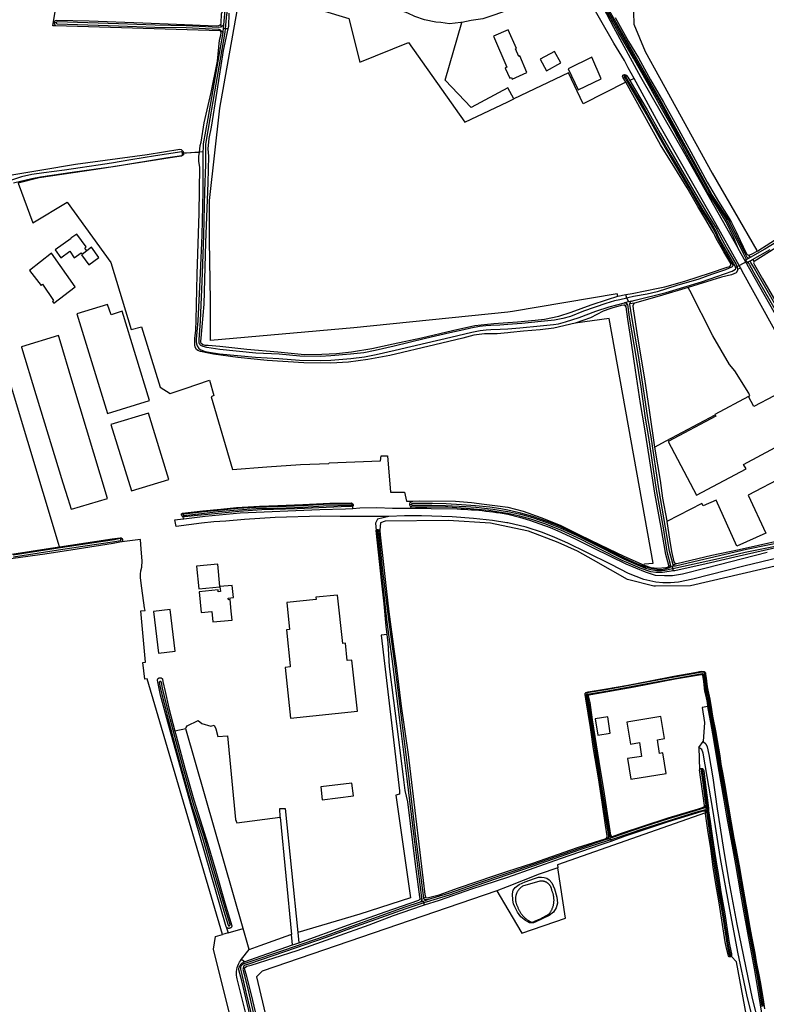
# Model space of a CAD drawing. Header units: metres. Extents: x 174255 to 175175, y 462028 to 462911.
# Tile 227 of 256: x 175056.17 to 175059.39, y 462731.55 to 462735.8. Entities that reach past the tile are written whole.
import ezdxf

# ---------------------------------------------------------------- set-up
doc = ezdxf.new("R2010")
doc.units = ezdxf.units.M
doc.layers.add('N-XX-AL-LIJN_0.20-G', color=7, linetype='Continuous', lineweight=25)
doc.layers.add('N-XX-AL-T40', color=7, linetype='Continuous', lineweight=40)
doc.styles.add('NLCS-ISO-M500-T40', font='NLCS-ISO.ttf', dxfattribs={"height": 2})

# ---------------------------------------------------------------- blocks, each defined once
blk = doc.blocks.new('Situatie')
at = {"lineweight": -3}
for p, q in [((0.2774, 22.1772), (0.285, 22.1754)), ((0.9935, 22.167), (0.9934, 22.1553)), ((0.9941, 22.1412), (0.9947, 22.1328)), ((1.0056, 22.1656), (1.0041, 22.1496)), ((1.0135, 22.148), (1.0041, 22.1496)), ((1.0242, 22.1478), (1.0135, 22.148)), ((2.7315, 21.9498), (2.7347, 21.9441)), ((0.8285, 21.6116), (0.9167, 21.6192)), ((0.8319, 21.6119), (0.8285, 21.6116)), ((0.9016, 21.6149), (0.8319, 21.6119)), ((3.2566, 21.1444), (3.2252, 21.2)), ((0.4154, 21.1899), (0.3957, 21.1745)), ((3.2701, 21.1712), (3.2772, 21.1612)), ((3.2633, 21.1437), (3.2132, 21.1166)), ((3.2602, 21.1456), (3.2566, 21.1444)), ((3.4425, 20.8155), (3.2566, 21.1444)), ((3.2874, 21.1528), (3.2942, 21.144)), ((2.7457, 20.9866), (2.7413, 21.0013)), ((2.737, 20.9551), (2.7479, 20.958)), ((2.7457, 20.9866), (2.7518, 20.9704)), ((2.7649, 20.9735), (2.7518, 20.9704)), ((2.7782, 20.965), (2.7587, 20.9609)), ((1.8091, 20.0957), (1.8164, 20.0968)), ((1.561, 20.0948), (1.5648, 20.0939)), ((0.8247, 20.0504), (0.8314, 20.0519)), ((1.6725, 19.9833), (1.671, 19.9881)), ((0.5696, 19.9455), (0.5626, 19.9446)), ((2.9447, 19.8352), (2.9608, 19.8405)), ((2.9341, 19.8324), (2.9261, 19.83)), ((2.9322, 19.8252), (2.9408, 19.8276)), ((2.9501, 19.8302), (2.9408, 19.8276)), ((2.9408, 19.8276), (2.9438, 19.819)), ((2.9462, 19.8091), (2.9438, 19.819)), ((0.8429, 19.1281), (0.7957, 19.1175)), ((3.0562, 19.0475), (3.0589, 18.9503)), ((3.0681, 18.952), (3.0664, 18.9562)), ((3.0809, 18.7873), (3.0798, 18.7917)), ((3.0825, 18.7784), (3.0832, 18.773)), ((3.0871, 18.7837), (3.0853, 18.798)), ((3.0871, 18.7837), (3.0931, 18.7844)), ((3.0931, 18.7844), (3.0971, 18.7843)), ((2.6558, 18.6553), (2.6659, 18.6583)), ((2.6603, 18.651), (2.6712, 18.6546)), ((2.6712, 18.6546), (2.6744, 18.6483)), ((2.6746, 18.661), (2.6815, 18.6634)), ((2.6744, 18.6483), (2.6772, 18.6431)), ((1.8774, 18.3999), (1.8693, 18.3963)), ((1.8528, 18.3921), (1.8606, 18.3942)), ((3.1929, 18.1438), (3.1906, 18.1481))]:
    blk.add_line(p, q, dxfattribs=at)
for points in [[(2.6282, 22.2675), (2.6882, 22.1552), (2.8042, 21.941), (2.9945, 21.61), (3.2252, 21.2), (3.2071, 21.2467), (3.1743, 21.3154), (3.1287, 21.3881), (3.0936, 21.4452), (2.9949, 21.6221), (2.9494, 21.7091), (2.8953, 21.8052), (2.834, 21.9151), (2.7743, 22.0211), (2.7086, 22.1352), (2.656, 22.2273)], [(3.2734, 21.1591), (3.2729, 21.159), (3.2716, 21.1588), (3.2703, 21.1588), (3.2691, 21.159), (3.2678, 21.1593), (3.2666, 21.1598), (3.2655, 21.1604), (3.2645, 21.1612), (3.251, 21.1868), (3.1833, 21.326), (3.1126, 21.4335), (2.8877, 21.8451), (2.6711, 22.2257)], [(2.6651, 22.2222), (2.8816, 21.8417), (3.1069, 21.4313), (3.1772, 21.3225), (3.2466, 21.1798), (3.2585, 21.1573), (3.259, 21.1561), (3.2592, 21.1549), (3.2593, 21.1537), (3.2592, 21.1525), (3.259, 21.1512), (3.2586, 21.15), (3.2583, 21.1495)], [(2.6949, 22.1968), (2.7526, 22.0939), (2.7949, 22.0224), (2.8476, 21.9273), (2.9039, 21.8309), (2.9518, 21.7432), (3.0208, 21.617), (3.0924, 21.4857), (3.1403, 21.4029), (3.1821, 21.3371), (3.1963, 21.312), (3.2164, 21.2717), (3.2348, 21.2347), (3.262, 21.1768), (3.2644, 21.1737), (3.2701, 21.1712), (3.2755, 21.1732), (3.2865, 21.1772), (3.3076, 21.1888)], [(2.8931, 22.566), (2.9205, 22.5101), (2.8123, 22.3575), (2.7723, 22.2715), (2.7753, 22.1678), (2.8242, 22.0508), (2.8864, 21.9381), (3.1131, 21.5248), (3.3057, 21.1914), (3.3076, 21.1888)], [(2.2584, 21.846), (2.2322, 21.8938), (2.074, 21.8092), (1.9612, 21.9262), (2.0332, 22.176), (2.0292, 22.1752), (1.98, 22.17), (1.9435, 22.175), (1.9215, 22.1765), (1.8732, 22.1875), (1.8315, 22.2012), (1.8005, 22.215), (1.7615, 22.23), (1.6372, 22.2955), (1.452, 22.4165), (1.406, 22.4532), (1.3675, 22.489)], [(0.2808, 22.161), (0.2691, 22.1614), (0.2988, 22.3389)], [(1.0643, 22.2256), (1.0834, 22.3331), (1.5464, 22.1929), (1.594, 22.0037), (1.8031, 22.0884), (2.046, 21.7449), (2.2322, 21.8336), (2.2584, 21.846)], [(2.7769, 21.9335), (2.7513, 21.9802), (2.7345, 22.011), (2.6899, 22.0865), (2.6269, 22.1934), (2.621, 22.2035), (2.5822, 22.2722), (2.5482, 22.3035), (2.5185, 22.321), (2.4845, 22.325), (2.447, 22.324), (2.409, 22.3102), (2.3735, 22.292), (2.3092, 22.2615), (2.2645, 22.245), (2.2322, 22.2294), (2.221, 22.224), (2.1755, 22.208), (2.1235, 22.1915), (2.074, 22.1835), (2.0332, 22.176)], [(0.2808, 22.161), (0.278, 22.1678), (0.2764, 22.1729), (0.2774, 22.1772), (0.2784, 22.1816), (0.2803, 22.1838), (0.2861, 22.1855), (0.4267, 22.1822), (0.6573, 22.1736), (0.8034, 22.1676), (0.974, 22.1607), (0.9861, 22.1624), (0.9935, 22.167), (0.9959, 22.1726), (0.9974, 22.2126), (0.9986, 22.2172), (1.0089, 22.2326), (1.0161, 22.2312), (1.0232, 22.2299)], [(1.0282, 22.2162), (1.0266, 22.1586), (1.0242, 22.1478), (1.0036, 22.0552), (0.9766, 21.8796), (0.9519, 21.7232), (0.9429, 21.6749), (0.9386, 21.6309), (0.9412, 21.5992), (0.9376, 21.4839), (0.9282, 21.2266), (0.9206, 20.9596), (0.9076, 20.8132), (0.9063, 20.8006), (0.9068, 20.7963), (0.9077, 20.7926), (0.9165, 20.7865), (0.9248, 20.7837), (0.9396, 20.7826), (0.9899, 20.7792), (1.1062, 20.766), (1.24, 20.754), (1.3545, 20.7425), (1.4295, 20.7442), (1.4925, 20.7472), (1.5582, 20.755), (1.645, 20.769), (1.7375, 20.7882), (1.86, 20.8152), (1.994, 20.8462), (2.0895, 20.8675), (2.1715, 20.8765), (2.2322, 20.8807), (2.2732, 20.8835), (2.3505, 20.8912), (2.3903, 20.8948), (2.4515, 20.9084), (2.5049, 20.9249), (2.5912, 20.9569), (2.6616, 20.9795), (2.7061, 20.9946)], [(2.7061, 20.9946), (2.703, 21.005), (2.2515, 20.9282), (2.2322, 20.9262), (1.5682, 20.8578), (0.9498, 20.8039), (0.9491, 20.9745), (0.9454, 21.2351), (0.9454, 21.408), (0.9895, 21.8053), (1.0643, 22.2256)], [(1.0135, 22.148), (1.0194, 22.2115), (1.0211, 22.216), (1.0213, 22.2207), (1.0201, 22.2234), (1.0157, 22.2238), (1.0115, 22.2228), (1.0113, 22.2212), (1.0099, 22.2164), (1.0099, 22.2123), (1.0056, 22.1656)], [(1.0056, 22.1656), (1.0012, 22.1608), (0.9973, 22.1567), (0.9934, 22.1553), (0.9921, 22.1549), (0.9839, 22.1543), (0.8444, 22.1612), (0.7102, 22.1636), (0.5531, 22.169), (0.2881, 22.1776), (0.2859, 22.1766), (0.2842, 22.1742), (0.2853, 22.1708), (0.2878, 22.1696), (0.5528, 22.161), (0.71, 22.1556), (0.8441, 22.1532), (0.984, 22.1462), (0.9851, 22.1463), (0.9903, 22.1446), (0.9941, 22.1412), (0.998, 22.1378), (1.0024, 22.1323)], [(0.9016, 21.6149), (0.9056, 21.6452), (0.9092, 21.6585), (0.9226, 21.7429), (0.9519, 21.8732), (0.9796, 22.0086), (0.9882, 22.0995), (0.9934, 22.1202), (0.995, 22.1311), (0.9943, 22.1344), (0.9934, 22.1368), (0.9905, 22.1389), (0.2808, 22.161)], [(2.7457, 20.9866), (2.7145, 20.9791), (2.6921, 20.9738), (2.6542, 20.9622), (2.5586, 20.9291), (2.5018, 20.9073), (2.469, 20.8976), (2.4339, 20.8907), (2.3758, 20.8857), (2.2924, 20.8764), (2.2322, 20.8722), (2.198, 20.87), (2.1581, 20.8685), (2.1372, 20.867), (2.1102, 20.8636), (2.0723, 20.8566), (2.0426, 20.8492), (1.9822, 20.8357), (1.8768, 20.8112), (1.7415, 20.7791), (1.6603, 20.7601), (1.6109, 20.7504), (1.5534, 20.7436), (1.468, 20.7365), (1.4234, 20.7343), (1.3351, 20.7359), (1.2453, 20.7437), (1.1449, 20.749), (0.9904, 20.764), (0.9343, 20.7725), (0.9175, 20.7767), (0.9083, 20.7813), (0.9033, 20.786), (0.9013, 20.7913), (0.9009, 20.7931), (0.9001, 20.8054), (0.9063, 20.8879), (0.915, 21.0928), (0.9212, 21.2573), (0.9255, 21.4473), (0.9301, 21.5626), (0.9291, 21.5977), (0.9301, 21.6506), (0.9476, 21.7601), (1.0121, 22.1331), (1.0135, 22.148)], [(1.0041, 22.1496), (1.0027, 22.1344), (1.0024, 22.1323)], [(2.2502, 21.9313), (2.3144, 21.9593), (2.2832, 22.0308), (2.2796, 22.0292), (2.2654, 22.0617), (2.269, 22.0633), (2.2337, 22.1442), (2.1696, 22.1162), (2.2282, 21.9819), (2.2208, 21.9786), (2.2399, 21.9346), (2.2474, 21.9379), (2.2502, 21.9313)], [(1.0024, 22.1323), (0.9382, 21.7616), (0.9182, 21.6515), (0.9158, 21.5998), (0.9168, 21.5648), (0.916, 21.4476), (0.9117, 21.2576), (0.9055, 21.0932), (0.8946, 20.8884), (0.8878, 20.8085), (0.8875, 20.7989), (0.889, 20.789), (0.892, 20.7806), (0.8988, 20.7692), (0.9082, 20.7627), (0.9269, 20.7555), (0.9356, 20.7541), (0.9882, 20.7461), (1.1435, 20.731), (1.2441, 20.7257), (1.3341, 20.7179), (1.4236, 20.7163), (1.4692, 20.7185), (1.5552, 20.7257), (1.6137, 20.7326), (1.6641, 20.7425), (1.7456, 20.7616), (1.8809, 20.7937), (1.9862, 20.8182), (2.0467, 20.8316), (2.0762, 20.839), (2.113, 20.8458), (2.139, 20.8491), (2.1591, 20.8505), (2.1989, 20.852), (2.2322, 20.8541), (2.2831, 20.8577), (2.372, 20.8668), (2.4286, 20.8724), (2.4507, 20.8752), (2.4814, 20.8835), (2.5397, 20.9026), (2.6122, 20.9301), (2.6696, 20.9485), (2.7354, 20.9663)], [(2.3992, 21.9669), (2.4604, 22.0012), (2.433, 22.0505), (2.372, 22.0165), (2.3992, 21.9669)], [(2.634, 21.9325), (2.595, 22.026), (2.4925, 21.975), (2.5355, 21.8842), (2.634, 21.9325)], [(2.7061, 20.9946), (2.7413, 21.0013), (2.768, 21.0064), (2.8804, 21.0288), (2.9085, 21.0349), (2.9952, 21.0595), (3.106, 21.095), (3.1782, 21.1192), (3.1895, 21.1225), (3.194, 21.128), (3.1935, 21.135), (3.164, 21.1853), (3.1313, 21.2433), (3.1254, 21.2569), (3.119, 21.2683), (3.1115, 21.2795), (3.0859, 21.3245), (3.0522, 21.3808), (3.006, 21.4626), (2.9527, 21.5486), (2.8909, 21.6478), (2.741, 21.9177), (2.5571, 21.8251), (2.4941, 21.9583), (2.2584, 21.846)], [(2.741, 21.9177), (2.7285, 21.9397), (2.727, 21.9443), (2.7274, 21.9461), (2.7287, 21.9481), (2.7315, 21.9498)], [(2.7315, 21.9498), (2.7359, 21.9503), (2.7409, 21.9498), (2.7444, 21.947), (2.7501, 21.939), (2.7582, 21.9253)], [(2.7649, 20.9735), (2.7817, 20.9775), (2.9147, 21.0101), (3.067, 21.0562), (3.1996, 21.1027), (3.2136, 21.1104), (3.2152, 21.1146), (3.2142, 21.1197), (3.2113, 21.1268), (3.2065, 21.1346), (3.163, 21.2095), (3.1427, 21.2464), (3.1308, 21.2741), (3.1115, 21.3062), (3.0743, 21.3662), (3.0246, 21.4524), (2.9603, 21.5608), (2.9155, 21.638), (2.8363, 21.7788), (2.8041, 21.8353), (2.747, 21.9315), (2.739, 21.944), (2.737, 21.9445), (2.7347, 21.9441), (2.7333, 21.9428), (2.7339, 21.941), (2.7418, 21.9284), (2.7989, 21.8323), (2.831, 21.7758), (2.9103, 21.635), (2.9551, 21.5577), (3.0194, 21.4494), (3.0691, 21.3631), (3.1063, 21.3031), (3.1255, 21.2714), (3.1373, 21.2437), (3.1578, 21.2065), (3.2013, 21.1315), (3.2018, 21.1308), (3.2019, 21.1264), (3.2009, 21.1233), (3.2001, 21.1217), (3.1707, 21.1084), (3.1101, 21.0876), (3.0556, 21.0683), (2.9611, 21.0399), (2.8755, 21.0137), (2.8327, 21.0034), (2.774, 20.9926), (2.7498, 20.9876), (2.7457, 20.9866)], [(3.2357, 21.1168), (3.1165, 21.3295), (2.8912, 21.7245), (2.7769, 21.9335), (2.7582, 21.9253), (2.779, 21.8902), (2.8328, 21.7989), (2.8888, 21.6983), (2.9604, 21.5743), (3.034, 21.4478), (3.0979, 21.3405), (3.1339, 21.2835), (3.1503, 21.2476), (3.1807, 21.1933), (3.2166, 21.1309), (3.2214, 21.1187), (3.2221, 21.1112), (3.2357, 21.1168)], [(3.3076, 21.1888), (3.3102, 21.1902), (3.531, 21.3312), (3.793, 21.4945), (4.042, 21.647), (4.2149, 21.7577), (4.2182, 21.758), (4.2261, 21.7572), (4.2327, 21.7537), (4.2377, 21.7481), (4.2395, 21.7452)], [(3.28, 21.1487), (3.2874, 21.1528), (3.3635, 21.1955)], [(3.425, 21.2495), (3.34, 21.1966), (3.2772, 21.1612), (3.2734, 21.1591)], [(3.4422, 21.2382), (3.2942, 21.144), (3.2915, 21.1382), (3.2965, 21.1295), (3.3309, 21.0691), (3.3984, 20.9535)], [(-2.1853, 21.0041), (-2.1831, 21.0024), (-2.1091, 21.0166), (-2.1104, 21.0261), (-2.1104, 21.0309), (-2.1074, 21.0355), (-2.0978, 21.0424), (-1.9474, 21.0716), (-1.6641, 21.1292), (-1.3524, 21.1969), (-1.0424, 21.2622), (-0.7194, 21.3356), (-0.3838, 21.4096), (-0.0318, 21.4912), (0.1012, 21.5196), (0.2226, 21.5402), (0.3679, 21.5636), (0.6766, 21.6062), (0.8166, 21.6286), (0.8226, 21.6279), (0.8309, 21.6189), (0.8319, 21.6119)], [(0.8285, 21.6116), (0.8254, 21.6169), (0.8238, 21.6177), (0.8068, 21.615), (0.712, 21.6007), (0.6062, 21.5823), (0.5228, 21.5677), (0.4657, 21.5592), (0.3879, 21.5476), (0.3202, 21.5383), (0.2311, 21.5266), (0.1784, 21.5191), (0.135, 21.5091), (0.0908, 21.4957)], [(0.0997, 21.4833), (0.1784, 21.5026), (0.2164, 21.5099), (0.3525, 21.5297), (0.5402, 21.556), (0.7649, 21.5931), (0.8254, 21.6009), (0.829, 21.6043), (0.829, 21.6107), (0.8285, 21.6116)], [(0.8319, 21.6119), (0.8329, 21.6049), (0.8239, 21.5979), (0.7946, 21.5949), (0.4552, 21.5406), (0.2112, 21.5056), (0.1194, 21.482), (0.1839, 21.3106), (0.3307, 21.4), (0.5191, 21.1401), (0.6069, 20.8502), (0.6513, 20.8618), (0.7331, 20.6015), (0.7749, 20.575), (0.8408, 20.5956), (0.9453, 20.6322), (0.9633, 20.5662), (0.9526, 20.5608), (1.0445, 20.2461), (1.1922, 20.2586), (1.3371, 20.2681), (1.4599, 20.2723), (1.461, 20.2755), (1.6822, 20.284), (1.6853, 20.3062), (1.7129, 20.3057), (1.7256, 20.1485), (1.7869, 20.149), (1.7943, 20.1093), (1.8226, 20.1104), (1.8504, 20.1114), (2.006, 20.1093), (2.0748, 20.104), (2.1298, 20.0977), (2.187, 20.0903), (2.2322, 20.0848), (2.298, 20.0664), (2.3747, 20.0388), (2.4572, 20.0062), (2.5417, 19.9648), (2.63, 19.9217), (2.732, 19.8723), (2.8202, 19.8336)], [(2.522, 20.878), (2.431, 20.8565), (2.3715, 20.849), (2.3002, 20.8435), (2.243, 20.8372), (2.2322, 20.8363), (2.1862, 20.8325), (2.1315, 20.832), (2.085, 20.826), (2.038, 20.8135), (1.9175, 20.7852), (1.723, 20.7382), (1.6285, 20.721), (1.545, 20.71), (1.4692, 20.705), (1.3522, 20.7062), (1.194, 20.717), (1.068, 20.73), (0.9623, 20.7436), (0.9339, 20.7496), (0.9065, 20.7561), (0.8942, 20.7601), (0.8888, 20.7651), (0.8836, 20.7746), (0.8814, 20.7849), (0.8813, 20.7969), (0.8818, 20.8121), (0.8862, 20.8484), (0.8882, 20.8906), (0.8926, 21.0899), (0.9009, 21.3529), (0.9042, 21.5516), (0.8989, 21.5756), (0.8996, 21.5989), (0.9016, 21.6149)], [(0.2978, 19.9133), (0.2934, 19.9277), (0.0285, 20.8069), (-0.1747, 21.4193), (-0.1752, 21.4204)], [(0.4154, 21.1899), (0.4069, 21.2019), (0.4136, 21.2079), (0.3729, 21.2619), (0.3475, 21.245), (0.3484, 21.2439), (0.2788, 21.1949), (0.3034, 21.16), (0.3433, 21.1881), (0.3619, 21.1596), (0.3916, 21.1809), (0.3957, 21.1745)], [(0.3957, 21.1745), (0.3936, 21.1729), (0.4249, 21.1299), (0.4682, 21.1609), (0.4356, 21.2056), (0.4154, 21.1899)], [(0.2744, 20.9645), (0.3659, 21.0354), (0.2642, 21.1795), (0.1686, 21.1053), (0.2187, 21.0407), (0.2252, 21.0458), (0.2726, 20.9752), (0.2686, 20.972), (0.2744, 20.9645)], [(3.2734, 21.1591), (3.2703, 21.1573), (3.2595, 21.1516), (3.2583, 21.1495)], [(3.5794, 20.4453), (3.5825, 20.46), (3.583, 20.4979), (3.578, 20.5065), (3.414, 20.7935), (3.2506, 21.0901), (3.2357, 21.1168)], [(3.2583, 21.1495), (3.2602, 21.1456), (3.2607, 21.1445), (3.2646, 21.1423)], [(3.2646, 21.1423), (3.2718, 21.1441), (3.28, 21.1487)], [(3.2646, 21.1423), (3.265, 21.1416), (3.2685, 21.1389), (3.2725, 21.1321), (3.2903, 21.1006), (3.292, 21.0981), (3.5133, 20.7142)], [(3.5237, 20.7203), (3.3022, 21.1045), (3.2941, 21.1166), (3.2801, 21.1396), (3.2788, 21.1431), (3.2788, 21.1449), (3.28, 21.1487)], [(3.2221, 21.1112), (3.224, 21.1075), (3.2175, 21.095), (3.1962, 21.0862), (3.1542, 21.0762), (3.0102, 21.0324)], [(3.2701, 20.5611), (3.2753, 20.5639), (3.2708, 20.5758), (3.2116, 20.6721), (3.1879, 20.7003), (3.1168, 20.8232), (3.0175, 21.0188), (3.0102, 21.0324), (2.8845, 20.9942), (2.7782, 20.965), (2.7738, 20.9596), (2.771, 20.9529), (2.7728, 20.9398), (2.7914, 20.8175), (2.8221, 20.6374), (2.8412, 20.5032), (2.8649, 20.3432), (2.9152, 20.3698), (3.1262, 20.4824)], [(0.6871, 20.5442), (0.5688, 20.9296), (0.5208, 20.9143), (0.505, 20.9591), (0.3734, 20.9187), (0.5055, 20.4885), (0.6871, 20.5442)], [(2.8202, 19.8336), (2.8486, 19.8233), (2.8776, 19.8202), (2.9136, 19.8232), (2.9237, 19.8258), (2.9259, 19.829), (2.9261, 19.83), (2.9265, 19.8319), (2.914, 19.8792), (2.8929, 19.9961), (2.8666, 20.1448), (2.8416, 20.3022), (2.8223, 20.4217), (2.8046, 20.5318), (2.7833, 20.675), (2.766, 20.7929), (2.7493, 20.8947), (2.7428, 20.9489), (2.737, 20.9551), (2.7319, 20.956), (2.7211, 20.9542), (2.7162, 20.9532), (2.6845, 20.9445), (2.6715, 20.9397), (2.643, 20.9292), (2.5885, 20.9012), (2.522, 20.878)], [(2.7518, 20.9704), (2.7414, 20.9679), (2.7354, 20.9663)], [(2.7354, 20.9663), (2.7361, 20.9663), (2.7375, 20.9662), (2.7389, 20.966), (2.7402, 20.9656), (2.7415, 20.9651), (2.7427, 20.9644), (2.7439, 20.9636), (2.7449, 20.9627), (2.7459, 20.9616), (2.7467, 20.9605), (2.7474, 20.9593), (2.7479, 20.958), (2.7555, 20.9034), (2.7861, 20.7275), (2.8052, 20.6026), (2.8245, 20.4679), (2.8394, 20.3852), (2.8722, 20.161), (2.9014, 19.9948), (2.9185, 19.8921), (2.9341, 19.8324), (2.9342, 19.8273), (2.9322, 19.8252)], [(2.9501, 19.8302), (2.9478, 19.8312), (2.9447, 19.8352), (2.9293, 19.8944), (2.9123, 19.9967), (2.883, 20.1627), (2.8502, 20.387), (2.8354, 20.4697), (2.8161, 20.6042), (2.7969, 20.7293), (2.7664, 20.9051), (2.7587, 20.9601), (2.7586, 20.9616), (2.7587, 20.9631), (2.759, 20.9646), (2.7593, 20.9661), (2.7599, 20.9675), (2.7606, 20.9688), (2.7614, 20.9701), (2.7624, 20.9713), (2.7634, 20.9723), (2.7646, 20.9733), (2.7649, 20.9735)], [(2.8202, 19.8336), (2.8214, 19.8402), (2.8595, 19.8421), (2.6685, 20.8988), (2.522, 20.878)], [(0.3556, 20.6182), (0.2961, 20.8163), (0.2938, 20.8242), (0.1338, 20.7761), (0.1342, 20.7748), (0.1956, 20.5702), (0.3133, 20.1888), (0.334, 20.1218), (0.3483, 20.0755), (0.3486, 20.0746), (0.3499, 20.075), (0.5049, 20.1219), (0.3556, 20.6182)], [(3.2701, 20.5611), (3.2701, 20.5612), (3.1252, 20.4842), (3.1262, 20.4824), (3.129, 20.477), (2.923, 20.3675), (3.0455, 20.1355), (3.2596, 20.2495), (3.2492, 20.2689), (3.5615, 20.4358), (3.4683, 20.6102), (3.2928, 20.5184), (3.2701, 20.5611)], [(0.6081, 20.1539), (0.7705, 20.2041), (0.6821, 20.4904), (0.5201, 20.4407), (0.6081, 20.1539)], [(2.8649, 20.3432), (2.8889, 20.1992), (2.8992, 20.1233), (2.9179, 20.0245), (2.9181, 20.0227)], [(3.4227, 20.2161), (3.2684, 20.1353), (3.3451, 19.9715), (3.2198, 19.9161), (3.1305, 20.1141), (3.0751, 20.0903), (3.0686, 20.1004), (2.9181, 20.0227), (2.9288, 19.9456), (2.9373, 19.8935), (2.9484, 19.8482), (2.9511, 19.8439), (2.9572, 19.8409), (2.9608, 19.8405), (3.1125, 19.8774), (3.2299, 19.9021), (3.3841, 19.9355)], [(0.8247, 20.0504), (0.8247, 20.055), (0.8285, 20.0582), (0.829, 20.0585), (0.9168, 20.0686), (0.9935, 20.0761), (1.062, 20.0827), (1.1608, 20.0888), (1.2399, 20.0914), (1.3478, 20.0959), (1.464, 20.1011), (1.5558, 20.1031), (1.5596, 20.1014), (1.564, 20.0981), (1.5648, 20.0939)], [(0.8314, 20.0519), (0.8309, 20.0509), (0.832, 20.0493), (0.8343, 20.0483), (0.9241, 20.0584), (0.9829, 20.0647), (1.0678, 20.0727), (1.1458, 20.0781), (1.2392, 20.0805), (1.3491, 20.0842), (1.4371, 20.0899), (1.5597, 20.0922), (1.561, 20.0935), (1.561, 20.0948), (1.561, 20.096), (1.5596, 20.0972), (1.4369, 20.0949), (1.3489, 20.0892), (1.2391, 20.0855), (1.1455, 20.0831), (1.0674, 20.0777), (0.9824, 20.0697), (0.9236, 20.0633), (0.8338, 20.0533), (0.8319, 20.0529), (0.8314, 20.0519)], [(1.8091, 20.0957), (1.8089, 20.0984), (1.8104, 20.1036), (1.814, 20.1058), (1.8226, 20.1104)], [(1.8125, 20.087), (1.8093, 20.0931), (1.8091, 20.0957)], [(2.9322, 19.8252), (2.9256, 19.8215), (2.9085, 19.8165), (2.8949, 19.8142), (2.8753, 19.8151), (2.8496, 19.8191), (2.8266, 19.8251), (2.7882, 19.8399), (2.7328, 19.8654), (2.5955, 19.9339), (2.5326, 19.9652), (2.46, 19.9987), (2.401, 20.0221), (2.3396, 20.0435), (2.2883, 20.0586), (2.2322, 20.0705), (2.2018, 20.0767), (2.1545, 20.0834), (2.092, 20.0897), (2.0324, 20.0938), (1.9666, 20.0979), (1.9064, 20.0995), (1.8506, 20.0993), (1.8204, 20.0997), (1.8167, 20.0982), (1.8164, 20.0968), (1.8161, 20.0954), (1.8166, 20.0939), (1.8183, 20.0925), (1.8337, 20.0923), (1.9045, 20.0933), (1.9628, 20.092), (2.0513, 20.0865), (2.0941, 20.0838), (2.1689, 20.0754), (2.2117, 20.0684), (2.2322, 20.0647), (2.2871, 20.0541), (2.3383, 20.0397), (2.3996, 20.0183), (2.4584, 19.9951), (2.5309, 19.9616), (2.5937, 19.9303), (2.731, 19.8618), (2.7866, 19.8362), (2.8253, 19.8213), (2.8488, 19.8151), (2.8749, 19.8111), (2.8952, 19.8102), (2.909, 19.8125), (2.9438, 19.819)], [(0.8319, 20.0341), (0.8339, 20.0344), (0.9272, 20.0455), (1.0775, 20.0602), (1.4212, 20.0742), (1.5322, 20.077), (1.5638, 20.0789), (1.5637, 20.0885), (1.558, 20.0875), (1.5127, 20.0857), (1.4173, 20.0818), (1.3238, 20.0764), (1.1716, 20.0725), (1.0714, 20.0653), (0.9682, 20.0549), (0.8794, 20.0469), (0.8394, 20.0421), (0.8302, 20.0428), (0.8319, 20.0341)], [(1.5648, 20.0939), (1.5651, 20.0902), (1.5637, 20.0885)], [(1.5638, 20.0789), (1.5932, 20.0806), (1.6673, 20.0824), (1.7342, 20.0799), (1.7852, 20.0792), (1.813, 20.0794)], [(3.4008, 19.9117), (3.2296, 19.8732), (3.0873, 19.8396), (2.9516, 19.81), (2.9462, 19.8091), (2.8985, 19.8016), (2.8707, 19.8017), (2.8489, 19.8049), (2.8027, 19.821), (2.7518, 19.8421), (2.7256, 19.8544), (2.6289, 19.9032), (2.5484, 19.9443), (2.4602, 19.9849), (2.3921, 20.0126), (2.331, 20.033), (2.2842, 20.0458), (2.2322, 20.0566), (2.1938, 20.0628), (2.1501, 20.0699), (2.0701, 20.077), (1.9734, 20.0839), (1.8906, 20.0834), (1.834, 20.084), (1.8176, 20.0851), (1.8125, 20.087), (1.813, 20.0794), (1.8825, 20.08), (1.902, 20.079), (2.0137, 20.0763), (2.0292, 20.0758), (2.0446, 20.0751), (2.0601, 20.0742), (2.0755, 20.0732), (2.0909, 20.072), (2.1063, 20.0706), (2.1217, 20.0691), (2.1371, 20.0674), (2.1525, 20.0656), (2.1678, 20.0636), (2.1831, 20.0615), (2.1984, 20.0592), (2.2081, 20.0576), (2.2322, 20.0532), (2.2828, 20.0415), (2.3255, 20.0287), (2.4152, 19.9957), (2.4475, 19.982), (2.5195, 19.9492), (2.6032, 19.9072), (2.7412, 19.839), (2.8245, 19.8052), (2.868, 19.7912), (2.9075, 19.789), (2.942, 19.789), (2.9855, 19.7965), (3.088, 19.822), (3.3512, 19.8895)], [(1.719, 20.044), (1.509, 20.0442), (1.4252, 20.0452), (1.2285, 20.04), (1.0967, 20.0302), (1.0154, 20.0241), (0.9642, 20.0202), (0.9105, 20.0152), (0.8011, 20.0002), (0.7954, 20.0297), (0.8319, 20.0341)], [(0.8302, 20.0428), (0.8256, 20.0464), (0.8247, 20.0504)], [(3.4825, 19.885), (3.25, 19.8302), (3.0305, 19.774), (2.9682, 19.7602), (2.9335, 19.7575), (2.9012, 19.7582), (2.8697, 19.7612), (2.8185, 19.772), (2.7525, 19.7975), (2.6782, 19.836), (2.573, 19.889), (2.491, 19.929), (2.434, 19.9532), (2.381, 19.975), (2.3115, 19.9975), (2.2322, 20.016), (2.2282, 20.017), (2.1662, 20.0272), (2.084, 20.035), (1.992, 20.0422), (1.86, 20.0462), (1.7865, 20.0465), (1.719, 20.044), (1.6701, 20.0325), (1.6609, 20.0146), (1.6641, 19.9837), (1.6666, 19.9874), (1.671, 19.9881), (1.676, 19.987), (1.6795, 19.9843)], [(4.2884, 18.8601), (4.2446, 18.9824), (4.1087, 19.3038), (3.9178, 19.7824), (3.8748, 19.8712), (3.8478, 19.8993), (3.8129, 19.9142), (3.7686, 19.9183), (3.0196, 19.7448), (2.8688, 19.7435), (2.8623, 19.7435), (2.748, 19.7717), (2.6011, 19.8549), (2.5318, 19.8942), (2.449, 19.9313), (2.321, 19.9802), (2.2322, 19.9994), (2.1566, 20.0157), (1.9741, 20.0263), (1.7025, 20.0237), (1.6821, 20.0166), (1.6795, 19.9843)], [(2.9438, 19.819), (2.9443, 19.8191), (3.1409, 19.8619), (3.2559, 19.8901), (3.3989, 19.9194), (3.5529, 19.955), (3.7256, 19.9918), (3.7835, 20.0043), (3.8161, 20.0108), (3.8202, 20.0126), (3.8224, 20.015), (3.8227, 20.0179), (3.8197, 20.0209), (3.8173, 20.0216), (3.7909, 20.0165), (3.602, 19.9758), (3.4382, 19.9376), (3.2611, 19.9008), (3.0096, 19.8431), (2.9549, 19.8302), (2.9501, 19.8302)], [(1.7119, 19.5347), (1.7079, 19.5702), (1.6979, 19.6664), (1.688, 19.7556), (1.6641, 19.9837)], [(1.8845, 18.3898), (1.8758, 18.39), (1.8729, 18.3913), (1.8698, 18.3943), (1.8694, 18.3959), (1.8693, 18.3963), (1.8352, 18.6638), (1.806, 18.9123), (1.7756, 19.1546), (1.7439, 19.4096), (1.7196, 19.5884), (1.6915, 19.8224), (1.6752, 19.982), (1.6741, 19.9832), (1.6725, 19.9833), (1.6697, 19.9832), (1.6689, 19.9812), (1.6841, 19.821), (1.7107, 19.5872), (1.735, 19.4085), (1.7666, 19.1535), (1.797, 18.9112), (1.8263, 18.6627), (1.8599, 18.3986), (1.8606, 18.3942), (1.8609, 18.3928), (1.861, 18.3903), (1.8605, 18.388), (1.8578, 18.3835), (1.8559, 18.3807), (1.8674, 18.3844)], [(1.6795, 19.9843), (1.6816, 19.9644), (1.6954, 19.8363), (1.7075, 19.7332), (1.7191, 19.6324), (1.7403, 19.472), (1.7518, 19.3904), (1.7724, 19.2253), (1.8017, 19.0176), (1.8741, 18.4125), (1.8763, 18.4026), (1.8768, 18.4006), (1.8774, 18.3999), (1.8781, 18.3992), (1.8843, 18.3984), (1.9363, 18.4115), (2.0196, 18.441), (2.1755, 18.4948), (2.2322, 18.5136), (2.3403, 18.5477), (2.5323, 18.6161), (2.6511, 18.653), (2.6557, 18.6552), (2.6558, 18.6553), (2.6587, 18.6586), (2.6603, 18.6629), (2.6601, 18.6657), (2.6537, 18.7121), (2.6382, 18.8115), (2.6224, 18.9162), (2.6018, 19.0415), (2.588, 19.1331), (2.5678, 19.2577), (2.5653, 19.2757), (2.566, 19.281), (2.5666, 19.2819), (2.5691, 19.2838), (2.5782, 19.2872), (2.6487, 19.2993), (2.7502, 19.3165), (2.8465, 19.3348), (2.9476, 19.3549), (3.0382, 19.3711), (3.0665, 19.3759), (3.0761, 19.3756), (3.0785, 19.3746), (3.0825, 19.3716), (3.0843, 19.3682), (3.0847, 19.3631), (3.0869, 19.3469), (3.0921, 19.3092), (3.0944, 19.2946), (3.1033, 19.2552), (3.1075, 19.2297), (3.1153, 19.1827), (3.1278, 19.1183), (3.1343, 19.0777), (3.1457, 19.0106), (3.1508, 18.9754), (3.1576, 18.9395), (3.1692, 18.8757), (3.1753, 18.8402), (3.1875, 18.765), (3.1957, 18.722), (3.2074, 18.6566), (3.2157, 18.6126), (3.2302, 18.5363), (3.2414, 18.4685), (3.2468, 18.4363), (3.2585, 18.3698), (3.264, 18.3397), (3.2759, 18.2704), (3.2836, 18.231), (3.2972, 18.1592), (3.3036, 18.1219), (3.3157, 18.0583), (3.3231, 18.0196), (3.3327, 17.9598), (3.3387, 17.9189)], [(-1.9642, 19.581), (-1.9635, 19.5879), (-1.9611, 19.5948), (-1.9559, 19.5962), (-1.8109, 19.617), (-1.5841, 19.6485), (-1.3765, 19.6766), (-0.8791, 19.7423), (-0.7816, 19.7561), (-0.5853, 19.7917), (-0.3669, 19.8285), (-0.2964, 19.8391), (-0.1829, 19.8467), (-0.0986, 19.8566), (0.0919, 19.8815), (0.2599, 19.9077), (0.2978, 19.9133), (0.5254, 19.9469), (0.5602, 19.9518), (0.5647, 19.9515), (0.5682, 19.949), (0.5696, 19.9455)], [(0.5696, 19.9455), (0.5701, 19.9441), (0.5703, 19.9391), (0.5675, 19.9352), (0.5666, 19.9346), (0.5658, 19.934), (0.5304, 19.9278), (0.3745, 19.9032), (0.2351, 19.8818), (-0.0402, 19.8433)], [(0.5626, 19.9446), (0.5618, 19.9474), (0.5607, 19.9484), (0.5354, 19.9432), (0.3982, 19.9225), (0.2744, 19.9037), (0.0982, 19.8774)], [(0.0991, 19.8704), (0.2755, 19.8968), (0.3992, 19.9156), (0.5365, 19.9363), (0.5611, 19.9406), (0.5627, 19.9418), (0.5626, 19.9446)], [(1.0014, 18.2405), (0.6768, 19.3431), (0.6663, 19.3418), (0.6577, 19.4138), (0.6691, 19.4152), (0.6497, 19.6368), (0.6671, 19.6383), (0.6651, 19.6491), (0.6527, 19.7348), (0.6472, 19.7796), (0.6471, 19.7949), (0.6496, 19.8087), (0.6533, 19.8254), (0.6551, 19.8521), (0.6505, 19.9023), (0.6478, 19.9449), (0.5666, 19.9346)], [(0.9902, 19.7411), (0.9805, 19.8383), (0.8893, 19.8293), (0.899, 19.7317), (0.99, 19.7408)], [(0.99, 19.7408), (0.9921, 19.7197), (0.9831, 19.7188), (0.9823, 19.7272), (0.9002, 19.7191), (0.909, 19.63), (0.9557, 19.6346), (0.9602, 19.5887), (1.0427, 19.5969), (1.0389, 19.635), (1.0339, 19.6854), (1.0269, 19.6847), (1.0262, 19.6918), (1.0481, 19.694), (1.0429, 19.7464), (0.9902, 19.7411)], [(0.9902, 19.7411), (0.99, 19.7411), (0.99, 19.7408)], [(1.5389, 19.4218), (1.5315, 19.4969), (1.5196, 19.4958), (1.4973, 19.7043), (1.4045, 19.6953), (1.4055, 19.6854), (1.2784, 19.673), (1.2898, 19.5567), (1.2776, 19.5555), (1.2928, 19.4), (1.2933, 19.3949), (1.2712, 19.3925), (1.2939, 19.1737), (1.5839, 19.2042), (1.5594, 19.424), (1.5389, 19.4218)], [(0.7969, 19.4634), (0.7756, 19.642), (0.7039, 19.6334), (0.7252, 19.4548), (0.7969, 19.4634)], [(1.3301, 18.2049), (1.5454, 18.2823), (1.7032, 18.3385), (1.8478, 18.3883), (1.8528, 18.3921), (1.854, 18.3952), (1.853, 18.4031), (1.8333, 18.543), (1.8007, 18.8126), (1.7887, 18.8617), (1.7828, 18.9077), (1.7589, 19.1042), (1.7398, 19.2505), (1.7221, 19.3969), (1.7159, 19.4991), (1.7119, 19.5347), (1.6858, 19.5324), (1.7653, 18.8601), (1.7654, 18.8454), (1.7484, 18.842), (1.8117, 18.3987), (1.5931, 18.3283), (1.3258, 18.2484), (1.3301, 18.2049)], [(1.0176, 18.2727), (0.8815, 18.7416), (0.867, 18.7914), (0.7691, 19.1407), (0.7337, 19.2732), (0.7247, 19.316), (0.7206, 19.3377), (0.7207, 19.3387), (0.7209, 19.3397), (0.7213, 19.3407), (0.7217, 19.3416), (0.7222, 19.3425), (0.7227, 19.3434), (0.7233, 19.3441), (0.724, 19.3449), (0.7248, 19.3456), (0.7256, 19.3462), (0.7265, 19.3467), (0.7274, 19.3472), (0.7283, 19.3475), (0.7293, 19.3478), (0.7303, 19.348), (0.7313, 19.3481), (0.7323, 19.3482), (0.7333, 19.3481), (0.7343, 19.348), (0.7353, 19.3477), (0.7363, 19.3474), (0.7372, 19.347), (0.7381, 19.3465), (0.739, 19.3459), (0.7397, 19.3453), (0.7405, 19.3446), (0.7412, 19.3439), (0.7418, 19.343), (0.7423, 19.3422), (0.7427, 19.3413), (0.7445, 19.3326), (0.7535, 19.2893), (0.7697, 19.2174), (0.7957, 19.1175), (0.8008, 19.0979), (0.8382, 18.9578), (0.8771, 18.8213), (0.9133, 18.7078), (0.9378, 18.6299), (0.9731, 18.5142), (1.0115, 18.3772), (1.0421, 18.2783), (1.0419, 18.2772), (1.0416, 18.276), (1.0413, 18.2749), (1.0408, 18.2739), (1.0402, 18.2729), (1.0395, 18.2719), (1.0388, 18.271), (1.038, 18.2702), (1.0371, 18.2694), (1.0361, 18.2687), (1.0351, 18.2681), (1.0341, 18.2676), (1.033, 18.2672), (1.0319, 18.2669), (1.0307, 18.2667), (1.0295, 18.2666), (1.0284, 18.2666), (1.0272, 18.2667), (1.0261, 18.2669), (1.0249, 18.2672), (1.0238, 18.2676), (1.0228, 18.268), (1.0218, 18.2686), (1.0208, 18.2693), (1.0199, 18.27), (1.0191, 18.2708), (1.0183, 18.2717), (1.0176, 18.2727)], [(1.0115, 18.3261), (1.0254, 18.2802), (1.0256, 18.2799), (1.0258, 18.2795), (1.0261, 18.2792), (1.0264, 18.2789), (1.0267, 18.2787), (1.027, 18.2785), (1.0273, 18.2782), (1.0277, 18.2781), (1.028, 18.2779), (1.0284, 18.2778), (1.0288, 18.2777), (1.0292, 18.2777), (1.0296, 18.2777), (1.03, 18.2777), (1.0304, 18.2778), (1.0308, 18.2779), (1.0312, 18.278), (1.0315, 18.2782), (1.0319, 18.2783), (1.0322, 18.2786), (1.0325, 18.2788), (1.0328, 18.2791), (1.0331, 18.2794), (1.0333, 18.2797), (1.0335, 18.28), (1.0337, 18.2804), (1.0338, 18.2808), (1.034, 18.2811), (1.034, 18.2815), (1.0341, 18.2819), (1.0341, 18.2823), (1.0341, 18.2827), (1.0201, 18.3287), (0.9579, 18.5395), (0.9232, 18.6603), (0.8779, 18.7988), (0.8332, 18.9556), (0.7963, 19.0944), (0.7756, 19.1713), (0.7426, 19.3011), (0.7376, 19.3293), (0.7374, 19.3297), (0.7371, 19.33), (0.7369, 19.3303), (0.7366, 19.3306), (0.7363, 19.3309), (0.7359, 19.3311), (0.7356, 19.3314), (0.7352, 19.3315), (0.7348, 19.3317), (0.7344, 19.3318), (0.734, 19.3319), (0.7335, 19.3319), (0.7331, 19.3319), (0.7327, 19.3319), (0.7323, 19.3318), (0.7319, 19.3317), (0.7315, 19.3316), (0.7311, 19.3314), (0.7307, 19.3312), (0.7304, 19.3309), (0.7301, 19.3307), (0.7298, 19.3304), (0.7295, 19.33), (0.7293, 19.3297), (0.7291, 19.3293), (0.7289, 19.329), (0.7287, 19.3286), (0.7286, 19.3282), (0.7338, 19.2992), (0.7669, 19.169), (0.7876, 19.092), (0.8245, 18.9532), (0.8693, 18.7961), (0.9146, 18.6577), (0.9493, 18.537), (1.0115, 18.3261)], [(2.6832, 18.6586), (2.6827, 18.6585), (2.6814, 18.6584), (2.6802, 18.6584), (2.679, 18.6586), (2.6778, 18.659), (2.6766, 18.6595), (2.6755, 18.6602), (2.6746, 18.661), (2.6737, 18.6618), (2.6729, 18.6628), (2.6718, 18.6671), (2.6556, 18.7669), (2.6322, 18.9137), (2.6067, 19.0736), (2.5859, 19.2149), (2.5759, 19.272), (2.5767, 19.275), (2.5771, 19.2758), (2.5791, 19.277), (2.5841, 19.278), (2.6637, 19.2917), (2.8174, 19.3198), (2.9596, 19.3467), (3.0703, 19.3657), (3.0742, 19.3656), (3.0754, 19.3649), (3.0839, 19.2977), (3.0924, 19.2632), (3.1057, 19.1816), (3.1258, 19.0734), (3.1441, 18.963), (3.1691, 18.822), (3.1836, 18.738), (3.2049, 18.6194), (3.2202, 18.5451), (3.2347, 18.4591), (3.2452, 18.3955), (3.2663, 18.2774), (3.2843, 18.1808), (3.3083, 18.0488), (3.3279, 17.9299)], [(3.3338, 17.9309), (3.3142, 18.0498), (3.2902, 18.1819), (3.2722, 18.2785), (3.2511, 18.3965), (3.2406, 18.4601), (3.2261, 18.5462), (3.2108, 18.6205), (3.1895, 18.7391), (3.175, 18.8231), (3.1501, 18.964), (3.1317, 19.0745), (3.1116, 19.1826), (3.0983, 19.2644), (3.0898, 19.2988), (3.0811, 19.3673), (3.0799, 19.3691), (3.076, 19.3716), (3.0699, 19.3718), (2.9585, 19.3526), (2.8163, 19.3257), (2.6627, 19.2976), (2.5831, 19.2839), (2.5769, 19.2827), (2.5725, 19.28), (2.571, 19.2771), (2.5698, 19.2722), (2.5799, 19.2139), (2.6008, 19.0727), (2.6263, 18.9128), (2.6496, 18.7659), (2.6659, 18.6661), (2.6664, 18.661), (2.6662, 18.6596), (2.6659, 18.6583), (2.6655, 18.657), (2.6649, 18.6557), (2.6642, 18.6546), (2.6633, 18.6535), (2.6624, 18.6525), (2.6603, 18.651)], [(3.0951, 19.2247), (3.0927, 19.2413), (3.0869, 19.2687), (3.0819, 19.2907), (3.0767, 19.3313), (3.0731, 19.3575), (3.0723, 19.3611), (3.0712, 19.362), (3.0706, 19.3622), (3.0661, 19.3613), (2.9543, 19.3414), (2.7765, 19.3069), (2.5901, 19.2743), (2.5816, 19.2725), (2.5791, 19.2711), (2.5792, 19.2702), (2.5855, 19.2407), (2.5962, 19.1667), (2.6245, 18.9869), (2.6469, 18.8473), (2.6669, 18.7249), (2.6753, 18.6692), (2.6781, 18.6639), (2.6802, 18.6633), (2.6815, 18.6634)], [(3.0752, 19.073), (3.086, 19.063), (3.0912, 19.05), (3.0992, 19.0165), (3.1155, 18.9165), (3.1342, 18.7829), (3.161, 18.6173), (3.1849, 18.4691), (3.2202, 18.2848), (3.2862, 17.9639), (3.3183, 17.835)], [(3.3297, 17.8928), (3.3145, 17.9809), (3.2956, 18.0935), (3.2826, 18.1628), (3.2676, 18.2476), (3.2518, 18.3342), (3.2377, 18.4153), (3.2159, 18.5427), (3.201, 18.6214), (3.1773, 18.7505), (3.1655, 18.8204), (3.1512, 18.9017), (3.1372, 18.9769), (3.1203, 19.081), (3.107, 19.1554), (3.0975, 19.2083), (3.0951, 19.2247), (3.0708, 19.219), (3.0801, 19.1549), (3.0752, 19.073)], [(1.025, 18.2474), (1.0898, 18.266), (0.8429, 19.1281), (0.8443, 19.134), (0.8489, 19.1405), (0.8961, 19.1633), (0.9117, 19.1512), (0.9514, 19.1393), (0.966, 19.1432), (0.9726, 19.1274), (0.9805, 19.0943), (1.0235, 19.0981), (1.0573, 18.7358), (1.0625, 18.7217), (1.2507, 18.7461), (1.2996, 18.2405)], [(2.6737, 19.1084), (2.6627, 19.18), (2.6094, 19.1713), (2.6209, 19.1002), (2.6737, 19.1084)], [(2.8091, 19.0088), (2.7487, 18.9992), (2.7629, 18.91), (2.9145, 18.9347), (2.9003, 19.0237), (2.8864, 19.0215), (2.8769, 19.0806), (2.9075, 19.0856), (2.8921, 19.1806), (2.7451, 19.1569), (2.7604, 19.0618), (2.7996, 19.0682), (2.8091, 19.0088)], [(3.3019, 17.8223), (3.2626, 17.9803), (3.2241, 18.1636), (3.1862, 18.3639), (3.1499, 18.5678), (3.1159, 18.7803), (3.0742, 19.022), (3.0685, 19.0385), (3.0562, 19.0475), (3.0752, 19.073)], [(3.0798, 18.7917), (3.0803, 18.7931), (3.0803, 18.797), (3.0741, 18.8392), (3.0645, 18.9097), (3.0589, 18.9503), (3.0601, 18.9531), (3.0633, 18.9558), (3.0664, 18.9562)], [(3.0931, 18.7844), (3.0818, 18.8784), (3.0715, 18.9506), (3.0708, 18.9518), (3.07, 18.9522), (3.0681, 18.952), (3.0664, 18.9511), (3.0654, 18.9497), (3.0654, 18.9464), (3.0726, 18.8959), (3.0818, 18.8259), (3.0853, 18.798)], [(3.0664, 18.9562), (3.0696, 18.9567), (3.0718, 18.9564), (3.0744, 18.9541), (3.0767, 18.9459), (3.0848, 18.8852), (3.0932, 18.8202), (3.0971, 18.7843)], [(1.4247, 18.8775), (1.4315, 18.8217), (1.5665, 18.8381), (1.5597, 18.8939), (1.4247, 18.8775)], [(1.2507, 18.7461), (1.2486, 18.7835), (1.271, 18.7837), (1.3258, 18.2484)], [(2.6744, 18.6483), (2.6831, 18.6511), (2.8192, 18.6976), (2.9274, 18.7326), (3.0423, 18.7674), (3.0801, 18.7788), (3.0813, 18.7787), (3.0825, 18.7784), (3.0836, 18.778), (3.0847, 18.7774), (3.0857, 18.7767), (3.0866, 18.7759), (3.0873, 18.775), (3.088, 18.774), (3.0885, 18.7729)], [(2.6815, 18.6634), (2.6828, 18.6635), (2.7223, 18.6778), (2.8182, 18.7091), (2.9239, 18.7437), (3.0537, 18.7827), (3.0719, 18.7877), (3.0781, 18.7905), (3.0797, 18.7915), (3.0798, 18.7917)], [(3.0853, 18.798), (3.0854, 18.7967), (3.0853, 18.7953), (3.085, 18.7939), (3.0846, 18.7925), (3.0841, 18.7912), (3.0834, 18.79), (3.0825, 18.7889), (3.0816, 18.7879), (3.0809, 18.7873), (3.0805, 18.787), (3.0793, 18.7862), (3.0781, 18.7855), (3.0403, 18.7741), (2.9253, 18.7393), (2.817, 18.7042), (2.6832, 18.6586)], [(3.0885, 18.7729), (3.0882, 18.7748), (3.0871, 18.7837)], [(3.0885, 18.7729), (3.1025, 18.6779), (3.124, 18.5266), (3.1399, 18.4267), (3.158, 18.3258), (3.1775, 18.1936), (3.1856, 18.1618), (3.1875, 18.1505), (3.1891, 18.1481), (3.1906, 18.1481), (3.1922, 18.1482), (3.1936, 18.1494), (3.1934, 18.1515), (3.1915, 18.1631), (3.1834, 18.1948), (3.1639, 18.3268), (3.1459, 18.4277), (3.1299, 18.5275), (3.1084, 18.6787), (3.0941, 18.7757), (3.0931, 18.7844)], [(3.0971, 18.7843), (3.0982, 18.7741), (3.1043, 18.7274), (3.112, 18.6757), (3.1194, 18.6268), (3.1327, 18.5441), (3.1389, 18.5028), (3.1509, 18.4244), (3.1673, 18.3289), (3.1839, 18.223), (3.1881, 18.1978), (3.1967, 18.1574), (3.1968, 18.1499), (3.1965, 18.1458), (3.1929, 18.1438)], [(2.184, 18.4285), (1.1723, 18.0816), (1.1485, 18.0577), (1.2055, 17.8142)], [(1.1654, 17.8142), (1.1268, 17.9793), (1.1064, 18.0583), (1.0965, 18.0934), (1.0974, 18.0975), (1.1002, 18.1), (1.1058, 18.1032), (1.1245, 18.1077), (1.3235, 18.1713), (1.4883, 18.2298), (1.6344, 18.2825), (1.739, 18.3223), (1.8597, 18.3636), (1.8726, 18.3676), (1.9371, 18.3877), (2.0772, 18.4366), (2.2322, 18.4879), (2.4593, 18.5675), (2.635, 18.6281), (2.6772, 18.6431), (2.74, 18.6655), (2.9247, 18.7276), (3.066, 18.7712), (3.0765, 18.7744), (3.0818, 18.7737), (3.0832, 18.773), (3.0849, 18.7676), (3.0849, 18.7647), (2.4463, 18.5412), (2.4483, 18.5281)], [(3.1929, 18.1438), (3.1885, 18.1433), (3.1867, 18.1445), (3.1838, 18.1485), (3.1748, 18.1813), (3.1697, 18.2084), (3.1611, 18.2648), (3.1499, 18.3399), (3.1418, 18.3851), (3.1288, 18.4593), (3.1179, 18.5303), (3.1069, 18.6128), (3.0957, 18.6803), (3.0849, 18.7608), (3.0849, 18.7647)], [(2.6603, 18.651), (2.5408, 18.6115), (2.3389, 18.5413), (2.2322, 18.5055), (2.0909, 18.4578), (1.9763, 18.4176), (1.8845, 18.3898)], [(2.6832, 18.6586), (2.6809, 18.6578), (2.6712, 18.6546)], [(2.6744, 18.6483), (2.5431, 18.6049), (2.3411, 18.5346), (2.2322, 18.4971), (2.0935, 18.4503), (1.9788, 18.41), (1.8797, 18.3799), (1.8699, 18.3768), (1.8674, 18.3844)], [(2.4483, 18.5281), (2.3677, 18.5007), (2.2288, 18.4463), (2.184, 18.4285)], [(2.184, 18.4285), (2.2322, 18.3474), (2.2924, 18.2463), (2.481, 18.3114), (2.4483, 18.5281)], [(2.3891, 18.4866), (2.4, 18.4829), (2.4109, 18.4755), (2.4216, 18.4626), (2.4339, 18.4379), (2.443, 18.4016), (2.446, 18.3759), (2.4406, 18.3555), (2.4296, 18.3373), (2.4107, 18.3219), (2.3534, 18.2953), (2.342, 18.2908), (2.3321, 18.2901), (2.3249, 18.2902), (2.3176, 18.2948), (2.3082, 18.3012), (2.3024, 18.3056), (2.2886, 18.316), (2.2744, 18.3363), (2.2626, 18.3589), (2.2569, 18.3722), (2.2535, 18.3884), (2.2519, 18.4155), (2.2557, 18.4316), (2.2642, 18.4433), (2.2812, 18.4559), (2.3068, 18.467), (2.3468, 18.4817), (2.364, 18.4876), (2.3779, 18.4881), (2.3891, 18.4866)], [(2.3781, 18.4707), (2.3762, 18.4707), (2.3743, 18.4706), (2.3724, 18.4705), (2.3705, 18.4702), (2.2953, 18.4484), (2.2938, 18.4474), (2.292, 18.4461), (2.2901, 18.4448), (2.2884, 18.4434), (2.2866, 18.4419), (2.285, 18.4404), (2.2833, 18.4388), (2.2818, 18.4372), (2.2803, 18.4355), (2.2788, 18.4337), (2.2774, 18.4319), (2.2761, 18.4301), (2.2749, 18.4282), (2.2737, 18.4262), (2.2726, 18.4243), (2.2716, 18.4222), (2.2706, 18.4202), (2.2697, 18.4181), (2.2689, 18.416), (2.2681, 18.4138), (2.2674, 18.4117), (2.2668, 18.4095), (2.2663, 18.4073), (2.2659, 18.4051), (2.2655, 18.4028), (2.2652, 18.4006), (2.265, 18.3983), (2.2649, 18.3961), (2.2649, 18.3938), (2.2649, 18.3915), (2.265, 18.3893), (2.2652, 18.387), (2.2655, 18.3847), (2.2659, 18.3825), (2.2663, 18.3803), (2.2668, 18.3781), (2.2674, 18.3759), (2.2681, 18.3737), (2.2688, 18.3716), (2.2696, 18.3694), (2.2705, 18.3674), (2.2715, 18.3653), (2.2725, 18.3633), (2.2736, 18.3613), (2.2737, 18.3612), (2.2747, 18.3584), (2.2757, 18.3555), (2.2768, 18.3527), (2.278, 18.35), (2.2793, 18.3472), (2.2806, 18.3445), (2.2821, 18.3418), (2.2835, 18.3392), (2.2851, 18.3366), (2.2867, 18.3341), (2.2884, 18.3316), (2.2902, 18.3291), (2.292, 18.3267), (2.2939, 18.3244), (2.2958, 18.322), (2.2978, 18.3198), (2.2999, 18.3176), (2.302, 18.3154), (2.3042, 18.3133), (2.3064, 18.3113), (2.3087, 18.3093), (2.311, 18.3074), (2.3134, 18.3056), (2.3159, 18.3038), (2.3183, 18.3021), (2.3209, 18.3004), (2.3234, 18.2988), (2.326, 18.2973), (2.3287, 18.2959), (2.3314, 18.2945), (2.3341, 18.2932), (2.336, 18.2938), (2.3406, 18.2954), (2.3453, 18.297), (2.3499, 18.2988), (2.3545, 18.3006), (2.3591, 18.3025), (2.3637, 18.3044), (2.3682, 18.3064), (2.3727, 18.3085), (2.3771, 18.3107), (2.3815, 18.313), (2.3859, 18.3153), (2.3902, 18.3177), (2.3945, 18.3201), (2.3988, 18.3226), (2.403, 18.3252), (2.4072, 18.3279), (2.4113, 18.3306), (2.4115, 18.3308), (2.4131, 18.333), (2.4147, 18.3353), (2.4162, 18.3376), (2.4177, 18.3399), (2.4191, 18.3423), (2.4204, 18.3448), (2.4216, 18.3472), (2.4228, 18.3497), (2.4239, 18.3522), (2.4249, 18.3548), (2.4258, 18.3574), (2.4267, 18.36), (2.4275, 18.3626), (2.4283, 18.3653), (2.4289, 18.368), (2.4295, 18.3707), (2.43, 18.3734), (2.4304, 18.3761), (2.4307, 18.3789), (2.4309, 18.3816), (2.4311, 18.3844), (2.4312, 18.3871), (2.4312, 18.3899), (2.4311, 18.3926), (2.431, 18.3954), (2.4308, 18.3981), (2.4305, 18.4009), (2.4301, 18.4036), (2.4296, 18.4063), (2.4291, 18.409), (2.4284, 18.4117), (2.4277, 18.4144), (2.4269, 18.417), (2.4261, 18.4196), (2.4252, 18.4222), (2.4242, 18.4248), (2.4231, 18.4274), (2.4219, 18.4299), (2.4218, 18.4306), (2.4216, 18.4325), (2.4213, 18.4343), (2.4208, 18.4362), (2.4203, 18.438), (2.4198, 18.4399), (2.4191, 18.4416), (2.4184, 18.4434), (2.4176, 18.4451), (2.4168, 18.4468), (2.4158, 18.4485), (2.4148, 18.4501), (2.4138, 18.4517), (2.4126, 18.4532), (2.4114, 18.4547), (2.4102, 18.4561), (2.4088, 18.4575), (2.4075, 18.4588), (2.406, 18.46), (2.4046, 18.4612), (2.403, 18.4624), (2.4014, 18.4634), (2.3998, 18.4644), (2.3982, 18.4654), (2.3965, 18.4662), (2.3947, 18.467), (2.393, 18.4677), (2.3912, 18.4684), (2.3894, 18.4689), (2.3875, 18.4694), (2.3857, 18.4698), (2.3838, 18.4701), (2.3819, 18.4704), (2.38, 18.4706), (2.3781, 18.4707)], [(1.8726, 18.3676), (1.8699, 18.3768), (1.7919, 18.3517), (1.5539, 18.2659), (1.4482, 18.227), (1.2682, 18.1654), (1.1138, 18.1127), (1.0995, 18.1079), (1.0952, 18.1056), (1.0939, 18.1049), (1.0921, 18.1026), (1.09, 18.0967), (1.0897, 18.0935), (1.0893, 18.0907), (1.0948, 18.0698), (1.1127, 17.9935), (1.134, 17.9037)], [(1.1252, 17.9017), (1.1039, 17.9914), (1.0861, 18.0677), (1.0801, 18.0902), (1.0798, 18.092), (1.0797, 18.0939), (1.0797, 18.0958), (1.0799, 18.0977), (1.0803, 18.0996), (1.0808, 18.1014), (1.0815, 18.1032), (1.0824, 18.1049), (1.0834, 18.1065), (1.0845, 18.108), (1.0857, 18.1094), (1.0871, 18.1107), (1.0886, 18.1119), (1.0902, 18.113), (1.0918, 18.1139), (1.0936, 18.1147), (1.0954, 18.1153), (1.1113, 18.1202), (1.2656, 18.173), (1.4455, 18.2345), (1.5511, 18.2734), (1.7893, 18.3592), (1.8559, 18.3807)], [(1.8674, 18.3844), (1.8773, 18.3876), (1.8845, 18.3898)], [(1.0176, 18.2727), (1.025, 18.2474), (1.0117, 18.2435), (1.0014, 18.2405)], [(1.0809, 17.7034), (0.9631, 18.1772), (0.9713, 18.2311), (1.0014, 18.2405)], [(1.1624, 17.6574), (1.0652, 18.0485), (1.0633, 18.0566), (1.0622, 18.0647), (1.0618, 18.073), (1.0622, 18.0812), (1.0632, 18.0894), (1.0649, 18.0974), (1.0673, 18.1053), (1.0704, 18.1129), (1.0741, 18.1203), (1.0785, 18.1273), (1.0834, 18.1338), (1.1158, 18.1754), (1.0898, 18.266)], [(1.0834, 18.1338), (1.0912, 18.1267), (1.0996, 18.1238), (1.1442, 18.1397), (1.3032, 18.1953), (1.2996, 18.2405)], [(1.1158, 18.1754), (1.1644, 18.1934), (1.2967, 18.2397), (1.2996, 18.2405)], [(1.3032, 18.1953), (1.3139, 18.199), (1.3301, 18.2049)], [(3.2422, 17.7259), (3.2904, 17.7914), (3.2788, 17.8177), (3.2686, 17.8502), (3.2177, 18.1224), (3.1965, 18.1458)], [(1.1379, 17.8142), (1.085, 18.0405), (1.0712, 18.0882), (1.0714, 18.0914), (1.072, 18.0946), (1.0728, 18.0978), (1.0739, 18.1009), (1.0752, 18.1038), (1.0768, 18.1067), (1.0786, 18.1094), (1.0806, 18.112), (1.0829, 18.1143), (1.0853, 18.1165), (1.0879, 18.1184), (1.0907, 18.1201), (1.0936, 18.1216), (1.0966, 18.1228), (1.0996, 18.1238)]]:
    blk.add_lwpolyline(points, dxfattribs=at)

msp = doc.modelspace()

# ---------------------------------------------------------------- block references
at = {"layer": 'N-XX-AL-LIJN_0.20-G'}
msp.add_blockref('Situatie', (175056.047, 462713.6112), dxfattribs=at)

# ---------------------------------------------------------------- texts
at = {"layer": 'N-XX-AL-T40', "style": 'NLCS-ISO-M500-T40'}
msp.add_text('Kootwijkerbroek', height=1, dxfattribs=at).set_placement((175046.2937, 462731.4607))

doc.saveas('drawing.dxf')
